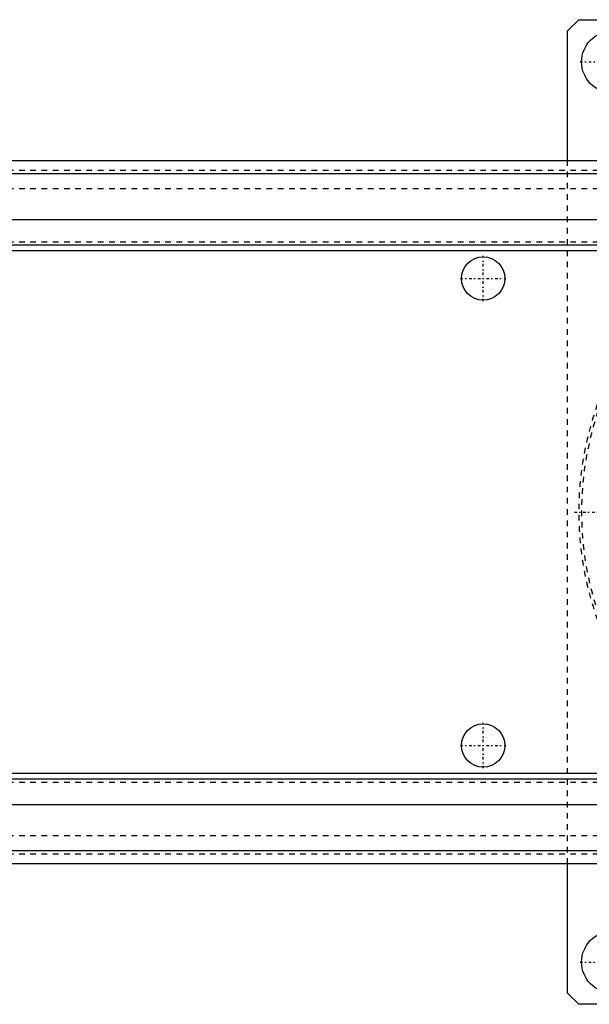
# Model space of a CAD drawing. Extents: x -614 to 147, y -88 to 88.
# Tile 6 of 9: x -156 to -55, y -88 to 88. Entities that reach past the tile are written whole.
import ezdxf

# ---------------------------------------------------------------- set-up
doc = ezdxf.new("R2010")
doc.units = 0
doc.linetypes.add('CENTER', pattern=[1.5, 0.45, -0.5, 0.05, -0.5])
doc.linetypes.add('DASHED', pattern=[2, 1, -1])
for name, color, linetype in [('AM_0', 7, 'CONTINUOUS'), ('AM_3', 7, 'DASHED'), ('AM_7', 7, 'CENTER')]:
    doc.layers.add(name, color=color, linetype=linetype)

msp = doc.modelspace()

# ---------------------------------------------------------------- linework, layer by layer
at = {"layer": 'AM_0', "color": 7, "linetype": 'CONTINUOUS'}
for p, q in [((-59, 85.5), (-57, 87.5)), ((-57, 87.5), (145, 87.5)), ((-59, 62.5), (-59, 85.5)), ((-328.5, 62.5), (60, 62.5)), ((-204.5, 60.15), (60, 60.15)), ((-204.5, 52), (60, 52)), ((-191, 47.5), (43, 47.5)), ((-191, 46.5), (43, 46.5)), ((43, -46.5), (-191, -46.5)), ((43, -47.5), (-191, -47.5)), ((-204.5, -52), (60, -52)), ((-204.5, -60.15), (60, -60.15)), ((-328.5, -62.5), (60, -62.5)), ((-59, -85.5), (-59, -62.5)), ((-57, -87.5), (-59, -85.5)), ((145, -87.5), (-57, -87.5))]:
    msp.add_line(p, q, dxfattribs=at)
for centre, radius in [((-51, 80), 5.5), ((-74, 41.5), 3.85), ((-74, -41.5), 3.85), ((-51, -80), 5.5)]:
    msp.add_circle(centre, radius, dxfattribs=at)
at = {"layer": 'AM_3', "color": 6, "linetype": 'DASHED'}
for p, q in [((-59, -62.5), (-59, 62.5)), ((-328.5, 60.75), (60, 60.75)), ((-328.5, 57.5), (60, 57.5)), ((-328.5, 48), (60, 48)), ((-328.5, -48), (60, -48)), ((-328.5, -57.5), (60, -57.5)), ((-328.5, -60.75), (60, -60.75))]:
    msp.add_line(p, q, dxfattribs=at)
for radius, start, end in [(57, 25.7426, 14.2236), (56.5, 25.6135, 14.3527)]:
    msp.add_arc((0, 0), radius, start, end, dxfattribs=at)
at = {"layer": 'AM_7', "color": 4, "linetype": 'CENTER'}
for p, q in [((-56.77, 80), (-45.23, 80)), ((-74, 37.46), (-74, 45.54)), ((-78.04, 41.5), (-69.96, 41.5)), ((-57.75, 0), (57.75, 0)), ((-74, -45.54), (-74, -37.46)), ((-78.04, -41.5), (-69.96, -41.5)), ((-56.77, -80), (-45.23, -80))]:
    msp.add_line(p, q, dxfattribs=at)

doc.saveas('drawing.dxf')
